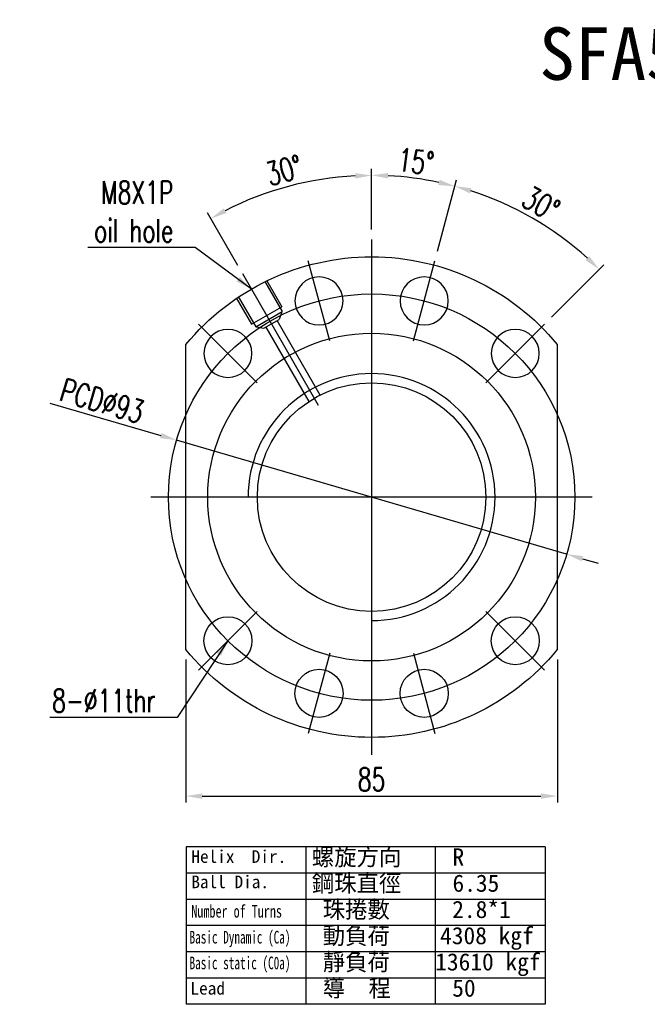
# Model space of a CAD drawing. Extents: x -381 to 2037, y -503 to 705.
# Tile 1 of 55: x -381 to -237, y -55 to 170. Entities that reach past the tile are written whole.
import ezdxf
from ezdxf.enums import TextEntityAlignment as Align
from ezdxf.lldxf.tags import DXFTag

# ---------------------------------------------------------------- set-up
doc = ezdxf.new("R2010")
doc.units = 0
doc.header["$LTSCALE"] = 2
doc.header["$MEASUREMENT"] = 0
for name, color, linetype in [('CHA', 7, 'Continuous'), ('CL', 1, 'CENTER'), ('HID', 2, 'DASHED'), ('OUT', 3, 'Continuous')]:
    doc.layers.add(name, color=color, linetype=linetype)
doc.styles.add('DIM-7', font='SIMPLEX.shx', dxfattribs={"width": 0.7, "bigfont": 'chineset.shx'})
doc.styles.add('T', font='txt')
tags = doc.linetypes.add('CENTER', pattern=[2, 1.25, -0.25, 0.25, -0.25]).pattern_tags.tags
tags[10:11] = [DXFTag(74, 4), DXFTag(75, 0), DXFTag(340, '0'), DXFTag(46, 0.0), DXFTag(50, 0.0), DXFTag(44, 0.0), DXFTag(45, 0.0)]
tags[8:9] = [DXFTag(74, 4), DXFTag(75, 0), DXFTag(340, '0'), DXFTag(46, 0.0), DXFTag(50, 0.0), DXFTag(44, 0.0), DXFTag(45, 0.0)]
tags[6:7] = [DXFTag(74, 4), DXFTag(75, 0), DXFTag(340, '0'), DXFTag(46, 0.0), DXFTag(50, 0.0), DXFTag(44, 0.0), DXFTag(45, 0.0)]
tags[4:5] = [DXFTag(74, 4), DXFTag(75, 0), DXFTag(340, '0'), DXFTag(46, 0.0), DXFTag(50, 0.0), DXFTag(44, 0.0), DXFTag(45, 0.0)]
tags = doc.linetypes.add('DASHED', pattern=[0.75, 0.5, -0.25]).pattern_tags.tags
tags[6:7] = [DXFTag(74, 4), DXFTag(75, 0), DXFTag(340, '0'), DXFTag(46, 0.0), DXFTag(50, 0.0), DXFTag(44, 0.0), DXFTag(45, 0.0)]
tags[4:5] = [DXFTag(74, 4), DXFTag(75, 0), DXFTag(340, '0'), DXFTag(46, 0.0), DXFTag(50, 0.0), DXFTag(44, 0.0), DXFTag(45, 0.0)]
doc.dimstyles.new('CNS', dxfattribs={"dimtxt": 3.5, "dimasz": 2.5, "dimexe": 1, "dimexo": 1.5, "dimgap": 0.09, "dimtad": 0, "dimdsep": 46, "dimtxsty": 'DIM-7', "dimcen": 0.09, "dimclrd": 1, "dimclre": 1, "dimclrt": 4, "dimadec": 0, "dimazin": 0, "dimtfac": 1, "dimtix": 1, "dimtmove": 2, "dimatfit": 3, "dimfxl": 0, "dimtvp": 0.971429, "dimtolj": 1, "dimarcsym": 0})

# ---------------------------------------------------------------- blocks, each defined once
blk = doc.blocks.new('*D5')
at = {"layer": 'CHA', "lineweight": -2, "transparency": 16777216}
for p, q in [((-342.49, 23.97), (-342.49, -8.81)), ((-257.49, 23.97), (-257.49, -8.81)), ((-338.74, -7.31), (-261.24, -7.31))]:
    blk.add_line(p, q, dxfattribs=at)
at = {"layer": 'CHA', "transparency": 16777216}
for points in [[(-338.74, -6.69), (-338.74, -7.94), (-342.49, -7.31)], [(-261.24, -6.69), (-261.24, -7.94), (-257.49, -7.31)]]:
    blk.add_solid(points, dxfattribs=at)
at = {"layer": 'DEFPOINTS', "color": 0, "transparency": 16777216}
for p in [(-342.49, 26.22), (-257.49, 26.22), (-257.49, -7.31)]:
    blk.add_point(p, dxfattribs=at)
at = {"layer": 'CHA', "transparency": 16777216, "insert": (-299.99, -3.49), "char_height": 5.25, "attachment_point": 5, "style": 'DIM-7'}
blk.add_mtext('\\A1;85', dxfattribs=at)
blk = doc.blocks.new('*D6')
at = {"layer": 'CHA', "lineweight": -2, "transparency": 16777216}
for p, q in [((-299.99, 122.38), (-299.99, 136.26)), ((-330.62, 114.17), (-337.56, 126.19))]:
    blk.add_line(p, q, dxfattribs=at)
blk.add_arc((-299.99, 61.13), 73.63, 92.9185, 117.0815, dxfattribs=at)
at = {"layer": 'CHA', "transparency": 16777216}
for points in [[(-303.76, 135.28), (-303.73, 134.04), (-299.99, 134.76)], [(-333.21, 126.13), (-333.81, 127.23), (-336.81, 124.89)]]:
    blk.add_solid(points, dxfattribs=at)
at = {"layer": 'DEFPOINTS', "color": 0, "transparency": 16777216}
for p in [(-312.78, 133.64), (-299.99, 120.13), (-329.49, 112.22), (-312.12, 82.13), (-299.99, 2.13)]:
    blk.add_point(p, dxfattribs=at)
at = {"layer": 'CHA', "transparency": 16777216, "insert": (-320.04, 135.94), "char_height": 5.25, "attachment_point": 5, "rotation": 15, "style": 'DIM-7'}
blk.add_mtext('\\A1;30°', dxfattribs=at)
blk = doc.blocks.new('*D7')
at = {"layer": 'CHA', "lineweight": -2, "transparency": 16777216}
for p, q in [((-373.61, 82.64), (-348.23, 75.22)), ((-255.36, 48.08), (-344.63, 74.17)), ((-251.76, 47.03), (-248.16, 45.98))]:
    blk.add_line(p, q, dxfattribs=at)
at = {"layer": 'CHA', "transparency": 16777216}
for points in [[(-348.05, 75.82), (-348.4, 74.62), (-344.63, 74.17)], [(-251.59, 47.63), (-251.94, 46.43), (-255.36, 48.08)]]:
    blk.add_solid(points, dxfattribs=at)
at = {"layer": 'DEFPOINTS', "color": 0, "transparency": 16777216}
for p in [(-344.63, 74.17), (-255.36, 48.08)]:
    blk.add_point(p, dxfattribs=at)
at = {"layer": 'CHA', "transparency": 16777216, "insert": (-361.65, 83.13), "char_height": 5.25, "attachment_point": 5, "rotation": 343.7085, "style": 'DIM-7'}
blk.add_mtext('\\A1;PCD∅93', dxfattribs=at)
blk = doc.blocks.new('*D14')
at = {"layer": 'CHA', "lineweight": -2, "transparency": 16777216}
for p, q in [((-299.99, 122.38), (-299.99, 136.28)), ((-284.92, 117.39), (-280.54, 133.72))]:
    blk.add_line(p, q, dxfattribs=at)
blk.add_arc((-299.99, 61.13), 73.65, 77.9174, 87.0826, dxfattribs=at)
at = {"layer": 'CHA', "transparency": 16777216}
for points in [[(-296.26, 134.06), (-296.23, 135.31), (-299.99, 134.78)], [(-284.43, 133.76), (-284.72, 132.54), (-280.93, 132.27)]]:
    blk.add_solid(points, dxfattribs=at)
at = {"layer": 'DEFPOINTS', "color": 0, "transparency": 16777216}
for p in [(-287.2, 133.66), (-299.99, 120.13), (-285.5, 115.22), (-290.42, 96.87), (-299.99, 2.13)]:
    blk.add_point(p, dxfattribs=at)
at = {"layer": 'CHA', "transparency": 16777216, "insert": (-289.88, 137.94), "char_height": 5.25, "attachment_point": 5, "rotation": 352.5, "style": 'DIM-7'}
blk.add_mtext('\\A1;15°', dxfattribs=at)
blk = doc.blocks.new('*D15')
at = {"layer": 'CHA', "lineweight": -2, "transparency": 16777216}
for p, q in [((-284.92, 117.39), (-280.54, 133.74)), ((-258.8, 102.32), (-246.83, 114.29))]:
    blk.add_line(p, q, dxfattribs=at)
blk.add_arc((-299.99, 61.13), 73.68, 47.9164, 72.0836, dxfattribs=at)
at = {"layer": 'CHA', "transparency": 16777216}
for points in [[(-277.5, 130.63), (-277.15, 131.83), (-280.92, 132.3)], [(-250.18, 116.26), (-251.04, 115.36), (-247.89, 113.23)]]:
    blk.add_solid(points, dxfattribs=at)
at = {"layer": 'DEFPOINTS', "color": 0, "transparency": 16777216}
for p in [(-257.73, 121.48), (-285.5, 115.22), (-260.4, 100.72), (-290.42, 96.87), (-273.83, 87.29)]:
    blk.add_point(p, dxfattribs=at)
at = {"layer": 'CHA', "transparency": 16777216, "insert": (-261.24, 128.25), "char_height": 5.25, "attachment_point": 5, "rotation": 330, "style": 'DIM-7'}
blk.add_mtext('\\A1;30°', dxfattribs=at)

msp = doc.modelspace()

# ---------------------------------------------------------------- linework, layer by layer
msp.add_circle((-299.993, 61.127), 37.5)
at = {"layer": 'CHA', "color": 0}
for p, q in [((-260.306, -18.934), (-342.44, -18.934)), ((-342.44, -18.934), (-342.44, -54.963)), ((-315.062, -18.934), (-315.062, -54.963)), ((-285.434, -18.934), (-285.434, -54.963)), ((-260.306, -18.934), (-260.306, -54.963)), ((-260.306, -24.939), (-342.44, -24.939)), ((-260.306, -30.944), (-342.44, -30.944)), ((-260.306, -36.948), (-342.44, -36.948)), ((-260.306, -42.953), (-342.44, -42.953)), ((-260.306, -48.958), (-342.44, -48.958)), ((-260.306, -54.963), (-342.44, -54.963))]:
    msp.add_line(p, q, dxfattribs=at)
msp.add_arc((-299.993, 61.127), 28.255, 270, 180, dxfattribs=at)
at = {"layer": 'CL', "color": 0, "ltscale": 5}
for p, q in [((-299.993, 120.127), (-299.993, 2.127)), ((-249.493, 61.127), (-350.493, 61.127))]:
    msp.add_line(p, q, dxfattribs=at)
at = {"layer": 'CL', "color": 0, "ltscale": 2}
for p, q in [((-309.57, 96.866), (-314.487, 115.219)), ((-290.417, 96.866), (-285.5, 115.219)), ((-312.121, 82.132), (-329.493, 112.222)), ((-326.156, 87.29), (-339.591, 100.725)), ((-273.831, 87.29), (-260.395, 100.725)), ((-326.156, 34.964), (-339.591, 21.529)), ((-273.831, 34.964), (-260.395, 21.529)), ((-309.57, 25.387), (-314.487, 7.035)), ((-290.417, 25.387), (-285.5, 7.035))]:
    msp.add_line(p, q, dxfattribs=at)
at = {"layer": 'CL', "color": 0, "ltscale": 5}
msp.add_circle((-299.993, 61.127), 46.5, dxfattribs=at)
at = {"layer": 'HID', "color": 0}
for p, q in [((-324.462, 110.508), (-320.462, 103.58)), ((-324.029, 110.758), (-320.529, 104.696)), ((-330.958, 106.758), (-327.458, 100.696)), ((-330.525, 107.008), (-326.525, 100.08)), ((-327.458, 100.696), (-320.529, 104.696)), ((-326.525, 100.08), (-320.462, 103.58)), ((-324.626, 99.791), (-321.161, 101.791)), ((-320.549, 103.53), (-321.161, 101.791)), ((-326.438, 100.13), (-324.626, 99.791))]:
    msp.add_line(p, q, dxfattribs=at)
at = {"layer": 'HID', "color": 0, "ltscale": 2.154286}
for p, q in [((-311.748, 84.486), (-321.594, 101.541)), ((-324.192, 100.041), (-314.346, 82.986))]:
    msp.add_line(p, q, dxfattribs=at)
at = {"layer": 'OUT', "color": 0}
for p, q in [((-342.493, 26.216), (-342.493, 96.037)), ((-257.493, 96.037), (-257.493, 26.216))]:
    msp.add_line(p, q, dxfattribs=at)
at = {"layer": 'OUT', "color": 0, "extrusion": (0, 0, -1)}
for centre in [(312.029, 106.042), (287.958, 106.042), (332.874, 94.007), (267.113, 94.007)]:
    msp.add_circle(centre, 5.5, dxfattribs=at)
at = {"layer": 'OUT', "color": 0}
for centre, radius in [((-299.993, 61.127), 26.15), ((-332.874, 28.246), 5.5), ((-267.113, 28.246), 5.5), ((-312.029, 16.211), 5.5), ((-287.958, 16.211), 5.5)]:
    msp.add_circle(centre, radius, dxfattribs=at)
at = {"layer": 'OUT', "color": 0, "extrusion": (0, 0, -1)}
for start, end in [(39.40057, 140.59943), (219.40057, 320.59943)]:
    msp.add_arc((299.993, 61.127), 55, start, end, dxfattribs=at)

# ---------------------------------------------------------------- texts
at = {"layer": 'CHA', "color": 0, "style": 'T'}
msp.add_text('SFA50501', height=12, dxfattribs=at).set_placement((-228.997, 162.633), align=Align.MIDDLE)
for s, height, p in [('Helix  Dir.', 2.90304, (-341.247, -22.588)), ('螺旋方向', 3.9375, (-313.671, -23.197)), ('R', 3.938, (-281.483, -23.197)), ('鋼珠直徑', 3.9375, (-313.671, -29.201)), ('Ball Dia.', 2.903, (-341.247, -28.385)), ('6.35', 3.9375, (-281.483, -29.201)), ('珠捲數', 3.9375, (-311.171, -35.206)), ('2.8*1', 3.9375, (-281.543, -35.206)), ('動負荷', 3.9375, (-311.171, -41.211)), ('4308 kgf', 3.9375, (-284.319, -41.211)), ('靜負荷', 3.9375, (-311.171, -47.216)), ('13610 kgf', 3.9375, (-285.434, -47.216)), ('導  程', 3.9375, (-311.171, -53.22)), ('50', 3.9375, (-281.543, -53.22)), ('Lead', 2.903, (-341.455, -52.746))]:
    msp.add_text(s, height=height, dxfattribs=at).set_placement(p)
for s, width, p in [('Number of Turns', 0.7, (-341.247, -35.117)), ('Basic Dynamic (Ca)', 0.65, (-341.662, -41.049)), ('Basic static (C0a)', 0.65, (-341.662, -46.945))]:
    msp.add_text(s, height=2.90304, dxfattribs=dict(at, width=width)).set_placement(p)
at = {"layer": 'CHA', "color": 0, "char_height": 5.25, "attachment_point": 9, "style": 'DIM-7'}
for s, insert in [('\\A1;M8X1P\\Poil hole', (-345.36, 119.475)), ('\\A1;8-∅11thr', (-349.459, 11.905))]:
    msp.add_mtext(s, dxfattribs=dict(at, insert=insert))

# ---------------------------------------------------------------- dimensions: what is measured, and where the dimension line sits
at = {"layer": 'CHA', "color": 0}
for base, line1, line2, picture, middle in [((-287.203, 133.662), ((-290.417, 96.866), (-285.5, 115.219)), ((-299.993, 120.127), (-299.993, 2.127)), '*D14', (-289.88, 137.944)), ((-312.779, 133.637), ((-299.993, 120.127), (-299.993, 2.127)), ((-312.121, 82.132), (-329.493, 112.222)), '*D6', (-320.04, 135.941)), ((-257.732, 121.482), ((-273.831, 87.29), (-260.395, 100.725)), ((-290.417, 96.866), (-285.5, 115.219)), '*D15', (-261.241, 128.248))]:
    dim = msp.add_angular_dim_2l(base=base, line1=line1, line2=line2, dimstyle='CNS', override={"dimscale": 1.5, "dimgap": 0.8, "dimtad": 1, "dimclrd": 256, "dimclre": 256, "dimclrt": 256, "dimtix": 0, "dimtmove": 0}, dxfattribs=at)
    dim.commit()
    dim.dimension.update_dxf_attribs({"geometry": picture, "text_midpoint": middle})
dim = msp.add_diameter_dim_2p(p1=(-255.361, 48.082), p2=(-344.626, 74.171), text='PCD<>', dimstyle='CNS', override={"dimscale": 1.5, "dimgap": 0.8, "dimtad": 1, "dimclrd": 256, "dimclre": 256, "dimclrt": 256, "dimtix": 0, "dimtmove": 0}, dxfattribs=at)
dim.commit()
dim.dimension.update_dxf_attribs({"geometry": '*D7', "text_midpoint": (-361.646, 83.13)})
dim = msp.add_linear_dim(base=(-257.493, -7.311), p1=(-342.493, 26.216), p2=(-257.493, 26.216), dimstyle='CNS', override={"dimscale": 1.5, "dimgap": 0.8, "dimtad": 1, "dimclrd": 256, "dimclre": 256, "dimclrt": 256, "dimtix": 0, "dimtmove": 0}, dxfattribs=at)
dim.commit()
dim.dimension.update_dxf_attribs({"geometry": '*D5', "text_midpoint": (-299.993, -3.486)})

# ---------------------------------------------------------------- leaders
at = {"layer": 'CHA', "color": 0, "annotation_type": 0, "has_hookline": 1, "hookline_direction": 1}
for points, text_width in [([(-327.493, 108.758), (-340.41, 118.275), (-344.16, 118.275)], 19.6), ([(-332.874, 28.246), (-344.509, 10.705), (-348.259, 10.705)], 24.15)]:
    msp.add_leader(points, dimstyle='CNS', override={"dimscale": 1.5, "dimgap": 0.8, "dimtad": 1, "dimclrd": 256, "dimclre": 256, "dimclrt": 256, "dimtix": 0, "dimtmove": 0}, dxfattribs=dict(at, text_width=text_width))

doc.saveas('drawing.dxf')
